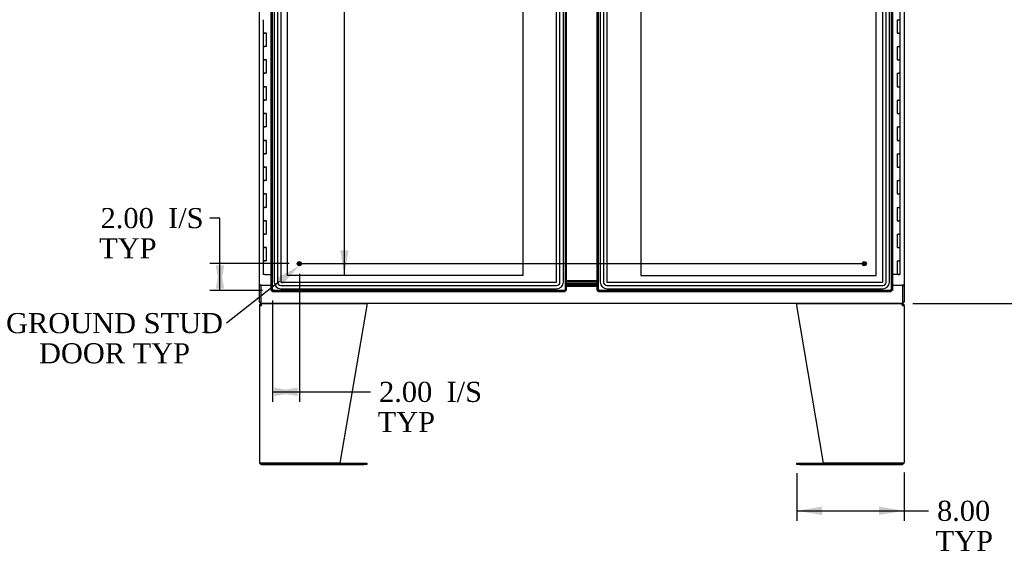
# Model space of a CAD drawing. Header units: inches. Extents: x 1 to 359, y -2 to 239.
# Tile 10 of 24: x 58 to 131, y 94 to 134. Entities that reach past the tile are written whole.
import ezdxf
from ezdxf import colors
from ezdxf.entities.mleader import LeaderData, LeaderLine
from ezdxf.enums import TextEntityAlignment as Align
from ezdxf.lldxf.tags import DXFTag
from ezdxf.math import Vec2, Vec3

# ---------------------------------------------------------------- set-up
doc = ezdxf.new("R2010")
doc.units = ezdxf.units.IN
doc.header["$MEASUREMENT"] = 0
for name, color, linetype in [('COM55602-1', 7, 'Continuous'), ('COM55607-1', 7, 'Continuous'), ('COM70098', 7, 'Continuous'), ('COM70220', 7, 'Continuous'), ('COM71181-1', 7, 'Continuous'), ('COM71183-1', 7, 'Continuous'), ('COM71193-1', 7, 'Continuous'), ('COM71194-1', 7, 'Continuous'), ('Default', 7, 'Continuous'), ('DV8_Default', 7, 'Continuous'), ('GSK86006', 7, 'Continuous'), ('STD26258', 7, 'Continuous')]:
    doc.layers.add(name, color=color, linetype=linetype)
doc.styles.add('SEACAD_Times_New_Roman', font='times.ttf')
tags = doc.linetypes.add('CENTER2', pattern=[1.125, 0.75, -0.125, 0.125, -0.125]).pattern_tags.tags
tags[10:11] = [DXFTag(74, 4), DXFTag(75, 0), DXFTag(340, '0'), DXFTag(46, 0.0), DXFTag(50, 0.0), DXFTag(44, 0.0), DXFTag(45, 0.0)]
tags[8:9] = [DXFTag(74, 4), DXFTag(75, 0), DXFTag(340, '0'), DXFTag(46, 0.0), DXFTag(50, 0.0), DXFTag(44, 0.0), DXFTag(45, 0.0)]
tags[6:7] = [DXFTag(74, 4), DXFTag(75, 0), DXFTag(340, '0'), DXFTag(46, 0.0), DXFTag(50, 0.0), DXFTag(44, 0.0), DXFTag(45, 0.0)]
tags[4:5] = [DXFTag(74, 4), DXFTag(75, 0), DXFTag(340, '0'), DXFTag(46, 0.0), DXFTag(50, 0.0), DXFTag(44, 0.0), DXFTag(45, 0.0)]
tags = doc.linetypes.add('HIDDEN2', pattern=[0.1875, 0.125, -0.0625]).pattern_tags.tags
tags[6:7] = [DXFTag(74, 4), DXFTag(75, 0), DXFTag(340, '0'), DXFTag(46, 0.0), DXFTag(50, 0.0), DXFTag(44, 0.0), DXFTag(45, 0.0)]
tags[4:5] = [DXFTag(74, 4), DXFTag(75, 0), DXFTag(340, '0'), DXFTag(46, 0.0), DXFTag(50, 0.0), DXFTag(44, 0.0), DXFTag(45, 0.0)]
doc.dimstyles.new('HAMMOND_(STH_-_300x200)', dxfattribs={"dimtxt": 1.5, "dimasz": 1.875, "dimexe": 0.75, "dimexo": 0.75, "dimgap": 0.375, "dimtad": 0, "dimtih": 1, "dimtoh": 1, "dimzin": 0, "dimdsep": 46, "dimtxsty": 'SEACAD_Times_New_Roman', "dimblk1": '_SE_FILLED', "dimblk2": '_SE_FILLED', "dimsah": 1, "dimcen": 0.75, "dimadec": 0, "dimazin": 0, "dimtfac": 0.8, "dimtofl": 0, "dimtmove": 0, "dimatfit": 3, "dimfxl": 1, "dimtolj": 1, "dimtzin": 0, "dimarcsym": 0})

# ---------------------------------------------------------------- blocks, each defined once
blk = doc.blocks.new('SEANNOT_GROUP3')
at = {"layer": 'Default', "color": 7, "linetype": 'CENTER2'}
blk.add_line((78.455, 115.674), (120.715, 115.674), dxfattribs=at)
blk = doc.blocks.new('SE7')
at = {"layer": 'COM55602-1', "color": 7, "linetype": 'Continuous'}
for p, q in [((75.554, 112.561), (75.554, 100.847)), ((75.554, 112.561), (75.697, 112.561)), ((75.659, 112.59), (75.583, 112.648)), ((75.697, 112.609), (75.697, 112.704)), ((75.697, 112.561), (75.697, 112.648)), ((75.697, 112.561), (75.697, 112.561)), ((75.754, 112.704), (83.543, 112.704)), ((83.554, 112.561), (81.554, 100.799)), ((83.554, 112.648), (83.554, 112.561)), ((115.616, 112.561), (115.616, 112.648)), ((117.616, 100.799), (115.616, 112.561)), ((115.627, 112.704), (123.416, 112.704)), ((123.473, 112.609), (123.473, 112.704)), ((123.473, 112.648), (123.473, 112.561)), ((123.473, 112.561), (123.616, 112.561)), ((123.473, 112.561), (123.473, 112.561)), ((123.511, 112.59), (123.586, 112.648)), ((123.616, 112.561), (123.616, 100.847)), ((75.697, 100.799), (75.562, 100.799)), ((75.562, 100.799), (75.697, 100.799)), ((81.554, 100.799), (75.697, 100.799)), ((75.697, 100.799), (83.333, 100.799)), ((75.697, 100.704), (83.333, 100.704)), ((83.333, 100.799), (83.553, 100.799)), ((83.553, 100.704), (83.333, 100.704)), ((83.553, 100.799), (83.553, 100.704)), ((115.617, 100.704), (115.617, 100.799)), ((115.617, 100.799), (115.837, 100.799)), ((115.837, 100.704), (115.617, 100.704)), ((115.837, 100.799), (123.473, 100.799)), ((115.837, 100.704), (123.473, 100.704)), ((123.473, 100.799), (117.616, 100.799)), ((123.473, 100.799), (123.608, 100.799)), ((123.608, 100.799), (123.473, 100.799))]:
    blk.add_line(p, q, dxfattribs=at)
for centre, radius, start, end in [((75.697, 112.561), 0.143, 142.41616, 180), ((75.697, 112.561), 0.143, 90, 142.41616), ((75.697, 112.561), 0.048, 142.41616, 180), ((75.697, 112.561), 0.048, 90.00014, 142.41602), ((123.473, 112.561), 0.143, 37.58384, 90), ((123.473, 112.561), 0.048, 37.58398, 89.99986), ((123.473, 112.561), 0.048, 0, 37.58384), ((123.473, 112.561), 0.143, 0, 37.58384), ((75.697, 100.847), 0.143, 180, 199.61294), ((75.697, 100.847), 0.143, 199.61294, 270), ((123.473, 100.847), 0.143, 270, 340.38706), ((123.473, 100.847), 0.143, 340.38706, 0)]:
    blk.add_arc(centre, radius, start, end, dxfattribs=at)
for centre, major_axis, start_param, end_param in [((75.697, 100.847), (0.143, 0), 3.141593, 3.483903), ((123.473, 100.847), (-0.143, 0), 2.799282, 3.141593)]:
    blk.add_ellipse(centre, major_axis=major_axis, ratio=0.99836, start_param=start_param, end_param=end_param, dxfattribs=at)
for points in [[(75.697, 112.648), (75.706, 112.665), (75.716, 112.679), (75.735, 112.699), (75.745, 112.704), (75.754, 112.704)], [(83.543, 112.704), (83.545, 112.704), (83.546, 112.699), (83.55, 112.679), (83.552, 112.665), (83.554, 112.648)], [(115.627, 112.704), (115.625, 112.704), (115.623, 112.699), (115.62, 112.679), (115.618, 112.665), (115.616, 112.648)], [(115.616, 112.648), (115.618, 112.665), (115.62, 112.679), (115.623, 112.699), (115.625, 112.704), (115.627, 112.704)], [(123.416, 112.704), (123.425, 112.704), (123.435, 112.699), (123.454, 112.679), (123.463, 112.665), (123.473, 112.648)]]:
    blk.add_open_spline(points, degree=3, knots=[0, 0, 0, 0, 0.5, 0.5, 1, 1, 1, 1], dxfattribs=at)
at = {"layer": 'COM55607-1', "color": 7, "linetype": 'Continuous'}
for p, q in [((123.333, 133.872), (123.333, 134.872)), ((75.837, 133.872), (75.837, 132.872)), ((123.1, 133.872), (123.1, 132.872)), ((123.1, 133.872), (123.216, 133.872)), ((123.333, 133.872), (123.216, 133.872)), ((123.216, 133.872), (123.333, 133.872)), ((123.333, 132.872), (123.333, 133.872)), ((75.837, 132.872), (75.954, 132.872)), ((75.954, 132.872), (75.837, 132.872)), ((75.837, 132.872), (75.837, 131.872)), ((76.07, 132.872), (75.954, 132.872)), ((76.07, 131.872), (76.07, 132.872)), ((123.1, 132.872), (123.216, 132.872)), ((123.333, 132.872), (123.216, 132.872)), ((123.216, 132.872), (123.333, 132.872)), ((123.333, 131.872), (123.333, 132.872)), ((75.837, 131.872), (75.954, 131.872)), ((75.837, 131.872), (75.837, 130.872)), ((75.954, 131.872), (75.837, 131.872)), ((76.07, 131.872), (75.954, 131.872)), ((123.1, 131.872), (123.1, 130.872)), ((123.1, 131.872), (123.216, 131.872)), ((123.333, 131.872), (123.216, 131.872)), ((123.216, 131.872), (123.333, 131.872)), ((123.333, 130.872), (123.333, 131.872)), ((75.837, 130.872), (75.954, 130.872)), ((75.954, 130.872), (75.837, 130.872)), ((75.837, 130.872), (75.837, 129.872)), ((76.07, 130.872), (75.954, 130.872)), ((76.07, 129.872), (76.07, 130.872)), ((123.1, 130.872), (123.216, 130.872)), ((123.333, 130.872), (123.216, 130.872)), ((123.216, 130.872), (123.333, 130.872)), ((123.333, 129.872), (123.333, 130.872)), ((75.837, 129.872), (75.954, 129.872)), ((75.837, 129.872), (75.837, 128.872)), ((75.954, 129.872), (75.837, 129.872)), ((76.07, 129.872), (75.954, 129.872)), ((123.1, 129.872), (123.1, 128.872)), ((123.1, 129.872), (123.216, 129.872)), ((123.333, 129.872), (123.216, 129.872)), ((123.216, 129.872), (123.333, 129.872)), ((123.333, 128.872), (123.333, 129.872)), ((75.837, 128.872), (75.954, 128.872)), ((75.954, 128.872), (75.837, 128.872)), ((75.837, 128.872), (75.837, 127.872)), ((76.07, 128.872), (75.954, 128.872)), ((76.07, 127.872), (76.07, 128.872)), ((123.1, 128.872), (123.216, 128.872)), ((123.333, 128.872), (123.216, 128.872)), ((123.216, 128.872), (123.333, 128.872)), ((123.333, 127.872), (123.333, 128.872)), ((75.837, 127.872), (75.954, 127.872)), ((75.837, 127.872), (75.837, 126.872)), ((75.954, 127.872), (75.837, 127.872)), ((76.07, 127.872), (75.954, 127.872)), ((123.1, 127.872), (123.1, 126.872)), ((123.1, 127.872), (123.216, 127.872)), ((123.333, 127.872), (123.216, 127.872)), ((123.216, 127.872), (123.333, 127.872)), ((123.333, 126.872), (123.333, 127.872)), ((75.837, 126.872), (75.954, 126.872)), ((75.954, 126.872), (75.837, 126.872)), ((75.837, 126.872), (75.837, 125.872)), ((76.07, 126.872), (75.954, 126.872)), ((76.07, 125.872), (76.07, 126.872)), ((123.1, 126.872), (123.216, 126.872)), ((123.333, 126.872), (123.216, 126.872)), ((123.216, 126.872), (123.333, 126.872)), ((123.333, 125.872), (123.333, 126.872)), ((75.837, 125.872), (75.954, 125.872)), ((75.837, 125.872), (75.837, 124.872)), ((75.954, 125.872), (75.837, 125.872)), ((76.07, 125.872), (75.954, 125.872)), ((123.1, 125.872), (123.1, 124.872)), ((123.1, 125.872), (123.216, 125.872)), ((123.333, 125.872), (123.216, 125.872)), ((123.216, 125.872), (123.333, 125.872)), ((123.333, 124.872), (123.333, 125.872)), ((75.837, 124.872), (75.954, 124.872)), ((75.954, 124.872), (75.837, 124.872)), ((75.837, 124.872), (75.837, 123.872)), ((76.07, 124.872), (75.954, 124.872)), ((76.07, 123.872), (76.07, 124.872)), ((123.1, 124.872), (123.216, 124.872)), ((123.333, 124.872), (123.216, 124.872)), ((123.216, 124.872), (123.333, 124.872)), ((123.333, 123.872), (123.333, 124.872)), ((75.837, 123.872), (75.954, 123.872)), ((75.837, 123.872), (75.837, 122.872)), ((75.954, 123.872), (75.837, 123.872)), ((76.07, 123.872), (75.954, 123.872)), ((123.1, 123.872), (123.1, 122.872)), ((123.1, 123.872), (123.216, 123.872)), ((123.333, 123.872), (123.216, 123.872)), ((123.216, 123.872), (123.333, 123.872)), ((123.333, 122.872), (123.333, 123.872)), ((75.837, 122.872), (75.954, 122.872)), ((75.954, 122.872), (75.837, 122.872)), ((75.837, 122.872), (75.837, 121.872)), ((76.07, 122.872), (75.954, 122.872)), ((76.07, 121.872), (76.07, 122.872)), ((123.1, 122.872), (123.216, 122.872)), ((123.333, 122.872), (123.216, 122.872)), ((123.216, 122.872), (123.333, 122.872)), ((123.333, 121.872), (123.333, 122.872)), ((75.837, 121.872), (75.954, 121.872)), ((75.837, 121.872), (75.837, 120.872)), ((75.954, 121.872), (75.837, 121.872)), ((76.07, 121.872), (75.954, 121.872)), ((123.1, 121.872), (123.1, 120.872)), ((123.1, 121.872), (123.216, 121.872)), ((123.333, 121.872), (123.216, 121.872)), ((123.216, 121.872), (123.333, 121.872)), ((123.333, 120.872), (123.333, 121.872)), ((75.837, 120.872), (75.954, 120.872)), ((75.954, 120.872), (75.837, 120.872)), ((75.837, 120.872), (75.837, 119.872)), ((76.07, 120.872), (75.954, 120.872)), ((76.07, 119.872), (76.07, 120.872)), ((123.1, 120.872), (123.216, 120.872)), ((123.333, 120.872), (123.216, 120.872)), ((123.216, 120.872), (123.333, 120.872)), ((123.333, 119.872), (123.333, 120.872)), ((75.837, 119.872), (75.954, 119.872)), ((75.837, 119.872), (75.837, 118.872)), ((75.954, 119.872), (75.837, 119.872)), ((76.07, 119.872), (75.954, 119.872)), ((123.1, 119.872), (123.1, 118.872)), ((123.1, 119.872), (123.216, 119.872)), ((123.333, 119.872), (123.216, 119.872)), ((123.216, 119.872), (123.333, 119.872)), ((123.333, 118.872), (123.333, 119.872)), ((75.837, 118.872), (75.954, 118.872)), ((75.954, 118.872), (75.837, 118.872)), ((75.837, 118.872), (75.837, 117.872)), ((76.07, 118.872), (75.954, 118.872)), ((76.07, 117.872), (76.07, 118.872)), ((123.1, 118.872), (123.216, 118.872)), ((123.333, 118.872), (123.216, 118.872)), ((123.216, 118.872), (123.333, 118.872)), ((123.333, 117.872), (123.333, 118.872)), ((75.837, 117.872), (75.954, 117.872)), ((75.837, 117.872), (75.837, 116.872)), ((75.954, 117.872), (75.837, 117.872)), ((76.07, 117.872), (75.954, 117.872)), ((123.1, 117.872), (123.1, 116.872)), ((123.1, 117.872), (123.216, 117.872)), ((123.333, 117.872), (123.216, 117.872)), ((123.216, 117.872), (123.333, 117.872)), ((123.333, 116.872), (123.333, 117.872)), ((75.837, 116.872), (75.954, 116.872)), ((75.954, 116.872), (75.837, 116.872)), ((75.837, 116.872), (75.837, 115.872)), ((76.07, 116.872), (75.954, 116.872)), ((76.07, 115.872), (76.07, 116.872)), ((123.1, 116.872), (123.216, 116.872)), ((123.333, 116.872), (123.216, 116.872)), ((123.216, 116.872), (123.333, 116.872)), ((123.333, 115.872), (123.333, 116.872)), ((75.837, 115.872), (75.954, 115.872)), ((75.837, 115.872), (75.837, 114.872)), ((75.954, 115.872), (75.837, 115.872)), ((76.07, 115.872), (75.954, 115.872)), ((123.1, 115.872), (123.1, 114.872)), ((123.1, 115.872), (123.216, 115.872)), ((123.333, 115.872), (123.216, 115.872)), ((123.216, 115.872), (123.333, 115.872)), ((123.333, 114.872), (123.333, 115.872)), ((75.954, 114.872), (75.837, 114.872)), ((75.954, 114.872), (76.429, 114.872)), ((123.1, 114.872), (122.741, 114.872)), ((123.333, 114.872), (123.1, 114.872)), ((123.154, 114.837), (123.154, 114.863)), ((123.154, 114.863), (123.204, 114.863)), ((123.204, 114.837), (123.154, 114.837)), ((123.166, 114.872), (123.166, 114.863)), ((123.229, 114.863), (123.204, 114.863)), ((123.229, 114.837), (123.204, 114.837)), ((123.229, 114.863), (123.279, 114.863)), ((123.279, 114.837), (123.229, 114.837)), ((123.266, 114.863), (123.266, 114.872)), ((123.279, 114.863), (123.279, 114.837))]:
    blk.add_line(p, q, dxfattribs=at)
at = {"layer": 'COM70098', "color": 7, "linetype": 'Continuous'}
for p, q in [((100.741, 114.394), (98.429, 114.394)), ((100.741, 114.299), (98.429, 114.299)), ((98.429, 114.174), (100.741, 114.174)), ((98.429, 114.079), (100.741, 114.079))]:
    blk.add_line(p, q, dxfattribs=at)
at = {"layer": 'COM70220', "color": 7, "linetype": 'HIDDEN2'}
for p, q in [((76.649, 171.446), (76.649, 114.299)), ((76.65, 171.446), (76.65, 114.299)), ((76.899, 171.446), (76.899, 114.299)), ((77.148, 171.446), (77.148, 114.299)), ((77.149, 171.446), (77.149, 114.299)), ((97.708, 114.299), (97.708, 171.446)), ((97.709, 114.299), (97.709, 171.446)), ((97.958, 114.299), (97.958, 171.446)), ((98.207, 114.299), (98.207, 171.446)), ((98.208, 114.299), (98.208, 171.446)), ((100.961, 171.446), (100.961, 114.299)), ((100.962, 171.446), (100.962, 114.299)), ((101.211, 171.446), (101.211, 114.299)), ((101.46, 171.446), (101.46, 114.299)), ((101.461, 171.446), (101.461, 114.299)), ((122.021, 114.299), (122.021, 171.446)), ((122.022, 114.299), (122.022, 171.446)), ((122.271, 114.299), (122.271, 171.446)), ((122.52, 114.299), (122.52, 171.446)), ((122.521, 114.299), (122.521, 171.446)), ((77.149, 114.299), (97.708, 114.299)), ((77.149, 114.298), (97.708, 114.298)), ((77.149, 114.049), (97.708, 114.049)), ((77.149, 113.8), (97.708, 113.8)), ((77.149, 113.799), (97.708, 113.799)), ((101.461, 114.299), (122.021, 114.299)), ((101.461, 114.298), (122.021, 114.298)), ((101.461, 114.049), (122.021, 114.049)), ((101.461, 113.8), (122.021, 113.8)), ((101.461, 113.799), (122.021, 113.799))]:
    blk.add_line(p, q, dxfattribs=at)
for centre, radius, start, end in [((77.149, 114.299), 0.5, 180, 270), ((77.149, 114.299), 0.499, 180, 270), ((77.149, 114.299), 0.25, 180, 270), ((77.149, 114.299), 0.001, 180, 270), ((97.708, 114.299), 0.5, 270, 0), ((97.708, 114.299), 0.001, 270, 0), ((97.708, 114.299), 0.25, 270, 0), ((97.708, 114.299), 0.499, 270, 0), ((101.461, 114.299), 0.5, 180, 270), ((101.461, 114.299), 0.499, 180, 270), ((101.461, 114.299), 0.25, 180, 270), ((101.461, 114.299), 0.001, 180, 270), ((122.021, 114.299), 0.5, 270, 0), ((122.021, 114.299), 0.001, 270, 0), ((122.021, 114.299), 0.25, 270, 0), ((122.021, 114.299), 0.499, 270, 0)]:
    blk.add_arc(centre, radius, start, end, dxfattribs=at)
at = {"layer": 'COM71181-1', "color": 7, "linetype": 'Continuous'}
for p, q in [((75.554, 114.079), (75.554, 171.454)), ((123.616, 171.454), (123.616, 114.079)), ((75.554, 114.079), (75.554, 114.049)), ((75.697, 114.079), (75.554, 114.079)), ((75.554, 112.799), (75.554, 114.049)), ((75.649, 114.049), (75.554, 114.049)), ((75.649, 114.079), (75.649, 114.049)), ((75.697, 114.079), (76.429, 114.079)), ((122.741, 114.079), (123.473, 114.079)), ((123.616, 114.079), (123.473, 114.079)), ((123.521, 114.049), (123.521, 114.079)), ((123.522, 114.049), (123.616, 114.049)), ((123.616, 114.049), (123.616, 114.079)), ((123.616, 114.049), (123.616, 112.799)), ((75.554, 112.799), (75.649, 112.799)), ((123.616, 112.799), (123.522, 112.799))]:
    blk.add_line(p, q, dxfattribs=at)
at = {"layer": 'COM71183-1', "color": 7, "linetype": 'Continuous'}
for p, q in [((75.649, 114.049), (75.649, 112.847)), ((76.429, 114.049), (75.649, 114.049)), ((98.429, 113.984), (100.741, 113.984)), ((123.522, 114.049), (122.741, 114.049)), ((123.522, 112.847), (123.522, 114.049)), ((75.649, 112.847), (75.649, 112.704)), ((123.522, 112.704), (75.649, 112.704)), ((123.522, 112.704), (123.522, 112.847))]:
    blk.add_line(p, q, dxfattribs=at)
at = {"layer": 'COM71193-1', "color": 7, "linetype": 'Continuous'}
for p, q in [((76.429, 113.674), (76.429, 172.071)), ((98.429, 172.071), (98.429, 113.674)), ((76.429, 113.674), (76.485, 113.674)), ((76.524, 113.674), (76.485, 113.674)), ((76.571, 113.721), (76.524, 113.674)), ((76.524, 113.673), (76.524, 113.635)), ((76.524, 113.579), (76.524, 113.635)), ((98.334, 113.579), (76.524, 113.579)), ((76.572, 113.722), (76.571, 113.722)), ((76.571, 113.722), (76.571, 113.721)), ((76.571, 113.721), (76.572, 113.721)), ((76.572, 113.721), (76.572, 113.722)), ((98.286, 113.722), (98.286, 113.721)), ((98.286, 113.722), (98.286, 113.722)), ((98.286, 113.721), (98.286, 113.722)), ((98.334, 113.674), (98.286, 113.721)), ((98.286, 113.721), (98.286, 113.721)), ((98.286, 113.721), (98.286, 113.721)), ((98.334, 113.674), (98.373, 113.674)), ((98.334, 113.673), (98.334, 113.635)), ((98.334, 113.579), (98.334, 113.635)), ((98.429, 113.674), (98.373, 113.674))]:
    blk.add_line(p, q, dxfattribs=at)
at = {"layer": 'COM71193-1', "color": 7, "linetype": 'HIDDEN2'}
for p, q in [((76.524, 113.674), (76.524, 172.07)), ((98.334, 172.07), (98.334, 113.674)), ((98.333, 113.674), (76.524, 113.674))]:
    blk.add_line(p, q, dxfattribs=at)
at = {"layer": 'COM71193-1', "color": 7, "linetype": 'Continuous'}
for centre, start, end in [((77.053, 112.744), 116.23673, 121.43872), ((75.594, 114.203), 328.56128, 333.76327), ((97.804, 112.744), 58.56128, 63.76327), ((99.264, 114.203), 206.23673, 211.43872)]:
    blk.add_arc(centre, 1.09, start, end, dxfattribs=at)
at = {"layer": 'COM71194-1', "color": 7, "linetype": 'Continuous'}
for p, q in [((100.741, 113.674), (100.741, 172.071)), ((122.741, 172.071), (122.741, 113.674)), ((100.741, 113.674), (100.797, 113.674)), ((100.836, 113.674), (100.797, 113.674)), ((100.871, 113.709), (100.836, 113.674)), ((100.836, 113.673), (100.836, 113.635)), ((100.836, 113.579), (100.836, 113.635)), ((122.646, 113.579), (100.836, 113.579)), ((100.884, 113.721), (100.884, 113.722)), ((100.884, 113.722), (100.884, 113.722)), ((100.884, 113.722), (100.884, 113.721)), ((100.884, 113.721), (100.884, 113.721)), ((100.884, 113.721), (100.884, 113.721)), ((122.598, 113.722), (122.598, 113.721)), ((122.598, 113.722), (122.598, 113.722)), ((122.599, 113.721), (122.598, 113.722)), ((122.598, 113.721), (122.646, 113.673)), ((122.598, 113.721), (122.598, 113.721)), ((122.646, 113.674), (122.685, 113.674)), ((122.646, 113.673), (122.646, 113.635)), ((122.646, 113.579), (122.646, 113.635)), ((122.741, 113.674), (122.685, 113.674))]:
    blk.add_line(p, q, dxfattribs=at)
at = {"layer": 'COM71194-1', "color": 7, "linetype": 'HIDDEN2'}
for p, q in [((100.836, 113.674), (100.836, 172.07)), ((122.646, 172.07), (122.646, 113.674)), ((122.646, 113.674), (100.836, 113.674)), ((100.883, 113.721), (100.871, 113.709))]:
    blk.add_line(p, q, dxfattribs=at)
at = {"layer": 'COM71194-1', "color": 7, "linetype": 'Continuous'}
for centre, start, end in [((101.366, 112.744), 116.23673, 121.43872), ((99.906, 114.203), 328.56128, 333.76327), ((123.576, 114.203), 206.23673, 211.43872), ((122.117, 112.744), 58.56128, 63.76327)]:
    blk.add_arc(centre, 1.09, start, end, dxfattribs=at)
at = {"layer": 'DV8_Default', "color": 7, "linetype": 'HIDDEN2'}
for p, q in [((77.648, 114.798), (77.648, 170.947)), ((121.522, 114.798), (121.522, 170.947)), ((95.192, 141.372), (95.192, 114.798)), ((103.978, 141.372), (103.978, 114.798)), ((95.192, 114.798), (77.648, 114.798)), ((103.978, 114.798), (121.522, 114.798))]:
    blk.add_line(p, q, dxfattribs=at)
at = {"layer": 'GSK86006', "color": 7, "linetype": 'Continuous'}
for p, q in [((100.741, 114.299), (98.429, 114.299)), ((100.741, 114.174), (98.429, 114.174))]:
    blk.add_line(p, q, dxfattribs=at)
at = {"layer": 'STD26258', "color": 7, "linetype": 'HIDDEN2'}
for centre, radius in [((78.524, 115.674), 0.156), ((78.524, 115.674), 0.125), ((78.524, 115.674), 0.0944), ((120.646, 115.674), 0.156), ((120.646, 115.674), 0.125), ((120.646, 115.674), 0.0944)]:
    blk.add_circle(centre, radius, dxfattribs=at)
blk = doc.blocks.new('DMBLK3547')
at = {"layer": 'Default', "linetype": 'Continuous'}
for points in [[(81.569, 169.072), (82.194, 169.072), (81.882, 170.947)], [(81.569, 116.673), (81.882, 114.798), (82.194, 116.673)]]:
    blk.add_hatch(color=7, dxfattribs=at).paths.add_polyline_path(points)
at = {"layer": 'Default', "color": 7, "linetype": 'Continuous'}
for p, q in [((81.882, 144.147), (81.882, 170.947)), ((81.882, 114.798), (81.882, 139.872))]:
    blk.add_line(p, q, dxfattribs=at)
at = {"layer": 'Default', "color": 7, "linetype": 'Continuous', "style": 'SEACAD_Times_New_Roman'}
for s, p in [('56.15', (79.323, 143.622)), ('TYP', (79.785, 141.372))]:
    blk.add_text(s, height=1.5, dxfattribs=at).set_placement(p, align=Align.TOP_LEFT)
blk = doc.blocks.new('_SE_FILLED')
at = {"color": 0}
blk.add_line((0, 0), (-1, 0), dxfattribs=at)
blk.add_solid([(0, 0), (-1, -0.1665), (-1, 0.1665), (0, 0)], dxfattribs=at)
blk = doc.blocks.new('DMBLK3551')
at = {"layer": 'Default', "linetype": 'Continuous'}
for points in [[(72.293, 113.799), (72.918, 113.799), (72.605, 115.674)], [(72.293, 115.549), (72.605, 113.674), (72.918, 115.549)]]:
    blk.add_hatch(color=7, dxfattribs=at).paths.add_polyline_path(points)
at = {"layer": 'Default', "color": 7, "linetype": 'Continuous'}
for p, q in [((72.605, 119.071), (71.855, 119.071)), ((72.605, 113.674), (72.605, 119.071)), ((77.774, 115.674), (71.855, 115.674)), ((75.774, 113.674), (71.855, 113.674))]:
    blk.add_line(p, q, dxfattribs=at)
at = {"layer": 'Default', "color": 7, "linetype": 'Continuous', "style": 'SEACAD_Times_New_Roman'}
for s, p in [('2.00', (63.705, 119.821)), ('I/S', (68.736, 119.821)), ('TYP', (63.598, 117.571))]:
    blk.add_text(s, height=1.5, dxfattribs=at).set_placement(p, align=Align.TOP_LEFT)
blk = doc.blocks.new('DMBLK3552')
at = {"layer": 'Default', "linetype": 'Continuous'}
for points in [[(78.399, 105.798), (78.399, 106.423), (76.524, 106.11)], [(76.649, 105.798), (78.524, 106.11), (76.649, 106.423)]]:
    blk.add_hatch(color=7, dxfattribs=at).paths.add_polyline_path(points)
at = {"layer": 'Default', "color": 7, "linetype": 'Continuous'}
for p, q in [((78.524, 114.924), (78.524, 105.36)), ((76.524, 112.924), (76.524, 105.36)), ((76.524, 106.11), (83.086, 106.11)), ((83.086, 106.11), (83.836, 106.11))]:
    blk.add_line(p, q, dxfattribs=at)
at = {"layer": 'Default', "color": 7, "linetype": 'Continuous', "style": 'SEACAD_Times_New_Roman'}
for s, p in [('2.00', (84.468, 106.86)), ('I/S', (89.499, 106.86)), ('TYP', (84.361, 104.61))]:
    blk.add_text(s, height=1.5, dxfattribs=at).set_placement(p, align=Align.TOP_LEFT)
blk = doc.blocks.new('DMBLK3558')
at = {"layer": 'Default', "linetype": 'Continuous'}
for points in [[(132.898, 170.954), (132.585, 172.829), (132.273, 170.954)], [(132.898, 114.579), (132.273, 114.579), (132.585, 112.704)]]:
    blk.add_hatch(color=7, dxfattribs=at).paths.add_polyline_path(points)
at = {"layer": 'Default', "color": 7, "linetype": 'Continuous'}
for p, q in [((124.272, 172.829), (133.335, 172.829)), ((132.585, 172.829), (132.585, 144.041)), ((132.585, 142.016), (132.585, 112.704)), ((124.272, 112.704), (133.335, 112.704))]:
    blk.add_line(p, q, dxfattribs=at)
at = {"layer": 'Default', "color": 7, "linetype": 'Continuous', "style": 'SEACAD_Times_New_Roman'}
blk.add_text('60.13', height=1.5, dxfattribs=at).set_placement((130.026, 143.516), align=Align.TOP_LEFT)
blk = doc.blocks.new('DMBLK3559')
at = {"layer": 'Default', "linetype": 'Continuous'}
for points in [[(117.492, 96.925), (117.492, 97.55), (115.617, 97.237)], [(121.741, 96.925), (123.616, 97.237), (121.741, 97.55)]]:
    blk.add_hatch(color=7, dxfattribs=at).paths.add_polyline_path(points)
at = {"layer": 'Default', "color": 7, "linetype": 'Continuous'}
for p, q in [((115.617, 100.049), (115.617, 96.487)), ((123.616, 100.097), (123.616, 96.487)), ((115.617, 97.237), (124.689, 97.237)), ((124.689, 97.237), (125.439, 97.237))]:
    blk.add_line(p, q, dxfattribs=at)
at = {"layer": 'Default', "color": 7, "linetype": 'Continuous', "style": 'SEACAD_Times_New_Roman'}
for s, p in [('8.00', (126.071, 97.987)), ('TYP', (125.964, 95.737))]:
    blk.add_text(s, height=1.5, dxfattribs=at).set_placement(p, align=Align.TOP_LEFT)

msp = doc.modelspace()

# ---------------------------------------------------------------- block references
at = {"layer": 'Default'}
for name in ['SE7', 'SEANNOT_GROUP3']:
    msp.add_blockref(name, (0, 0), dxfattribs=at)

# ---------------------------------------------------------------- dimensions: what is measured, and where the dimension line sits
at = {"layer": 'Default', "color": 7, "linetype": 'Continuous'}
for base, p1, p2, angle, text, picture, middle in [((132.58541644, 172.828585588), (123.521656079, 172.828585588), (123.521656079, 112.703585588), 270, '\\A1;<>', 'DMBLK3558', (132.58541644, 142.766086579)), ((81.882, 114.798), (95.192, 114.798), (95.192, 170.947), 90, '\\A1;<>\\PTYP', 'DMBLK3547', (81.882, 142.872))]:
    dim = msp.add_linear_dim(base=base, p1=p1, p2=p2, angle=angle, text=text, dimstyle='HAMMOND_(STH_-_300x200)', dxfattribs=at)
    dim.commit()
    dim.dimension.update_dxf_attribs({"geometry": picture, "text_midpoint": middle, "dimtype": 161})
dim = msp.add_linear_dim(base=(72.605, 115.674), p1=(76.524, 113.674), p2=(78.524, 115.674), angle=90, text='\\A1;<> I/S\\PTYP', dimstyle='HAMMOND_(STH_-_300x200)', override={"dimtmove": 1}, dxfattribs=at)
dim.commit()
dim.dimension.update_dxf_attribs({"geometry": 'DMBLK3551', "text_midpoint": (71.855, 119.071), "dimtype": 160})
for base, p1, p2, text, picture, middle in [((78.524, 106.11), (76.524, 113.674), (78.524, 115.674), '\\A1;<> I/S\\PTYP', 'DMBLK3552', (83.836, 106.11)), ((123.616, 97.237), (115.617, 100.799), (123.616, 100.847), '\\A1;<>\\PTYP', 'DMBLK3559', (125.439, 97.237))]:
    dim = msp.add_linear_dim(base=base, p1=p1, p2=p2, text=text, dimstyle='HAMMOND_(STH_-_300x200)', override={"dimtmove": 1}, dxfattribs=at)
    dim.commit()
    dim.dimension.update_dxf_attribs({"geometry": picture, "text_midpoint": middle, "dimtype": 160})

# ---------------------------------------------------------------- leaders
ml = msp.add_multileader_mtext('Standard', dxfattribs=at)
ml.set_content('{\\pxsm0.9;\\fTimes New Roman|b0||i0||c0|p34;\\W1.;GROUND STUD\\PDOOR TYP\\P}', color=7)
ml.set_leader_properties()
ml.build(insert=Vec2(0, 0))
ml.multileader.update_dxf_attribs({"dogleg_length": 0, "arrow_head_size": 1.875})
ctx = ml.context
ctx.base_point, ctx.char_height, ctx.arrow_head_size, ctx.landing_gap_size = Vec3(56.821, 110.563), 1.5, 1.875, 0.525
ctx.text_align_type = 1
notes = []
notes.append((ctx, [(0, (1, 1, 0), (73.097, 111.223), (-1, 0), 0, [(0, [(78.524, 115.517)], 0, [])])]))
ctx.mtext.insert, ctx.mtext.alignment = Vec3(64.741, 111.989), 2
for ctx, leaders in notes:
    for number, flags, end, landing, length, lines in leaders:
        leader = LeaderData()
        leader.index, (leader.has_last_leader_line, leader.has_dogleg_vector, leader.attachment_direction) = number, flags
        leader.last_leader_point, leader.dogleg_vector, leader.dogleg_length = Vec3(end), Vec3(landing), length
        for number, points, colour, breaks in lines:
            line = LeaderLine()
            line.index, line.vertices, line.color, line.breaks = number, Vec3.list(points), colors.encode_raw_color(colour), breaks
            leader.lines.append(line)
        ctx.leaders.append(leader)

doc.saveas('drawing.dxf')
